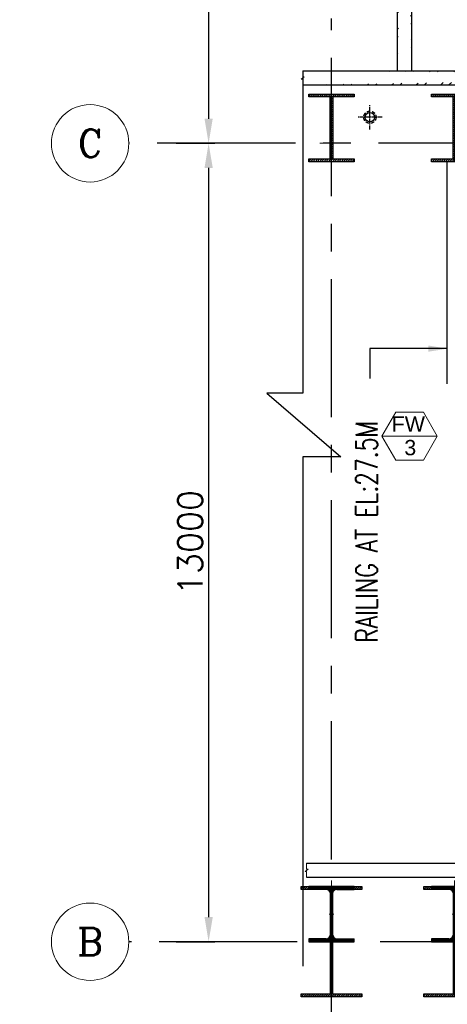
# Model space of a CAD drawing. Header units: inches. Extents: x 0 to 1544102, y -487208 to 23144100.
# Tile 79 of 256: x 520637 to 527599, y -190507 to -174475. Entities that reach past the tile are written whole.
import ezdxf
from ezdxf.enums import TextEntityAlignment as Align

# ---------------------------------------------------------------- set-up
doc = ezdxf.new("R2010")
doc.units = ezdxf.units.IN
doc.header["$LTSCALE"] = 1800
doc.header["$MEASUREMENT"] = 0
for name, pattern in [('CENTER', [2, 1.25, -0.25, 0.25, -0.25]), ('CENTER2', [1.125, 0.75, -0.125, 0.125, -0.125]), ('HIDDEN2', [0.1875, 0.125, -0.0625])]:
    doc.linetypes.add(name, pattern=pattern)
doc.layers.get('0').update_dxf_attribs({"color": 253, "lineweight": 9})
for name, color, linetype in [('1', 7, 'Continuous'), ('COL', 1, 'Continuous'), ('CONCRETE', 145, 'Continuous'), ('GRID', 251, 'CENTER'), ('RAIN WATER', 6, 'Continuous'), ('TEXT', 3, 'Continuous'), ('WALL', 6, 'Continuous')]:
    doc.layers.add(name, color=color, linetype=linetype)
for name, color, linetype, lineweight in [('2CON', 1, 'Continuous', 13), ('A-DOOR', 31, 'Continuous', 9), ('A-WIN TAG', 3, 'Continuous', 13), ('CEN', 2, 'CENTER', 15), ('CL', 8, 'CENTER', 15), ('DIM', 4, 'Continuous', 18), ('WALL HATCH', 251, 'Continuous', 13)]:
    doc.layers.add(name, color=color, linetype=linetype, lineweight=lineweight)
doc.styles.add('COMPLEX', font='complex')
doc.styles.add('ROMANS', font='romans.shx')
doc.styles.get("Standard").update_dxf_attribs({"font": 'arial.ttf'})
doc.dimstyles.new('DIM100 x2', dxfattribs={"dimscale": 0, "dimtxt": 400, "dimasz": 400, "dimexe": 100, "dimexo": 100, "dimgap": 100, "dimtad": 1, "dimdec": 0, "dimzin": 13, "dimdsep": 46, "dimtxsty": 'ROMANS', "dimblk2": 'OBLIQUE', "dimcen": 100, "dimdle": 100, "dimclrd": 9, "dimclre": 9, "dimclrt": 4, "dimadec": 0, "dimazin": 0, "dimtfac": 1.1, "dimtdec": 0, "dimtix": 1, "dimtmove": 2, "dimatfit": 3, "dimfxl": 1, "dimtolj": 1, "dimtzin": 13, "dimarcsym": 0})
doc.dimstyles.new('USER175', dxfattribs={"dimscale": 175, "dimtxt": 2, "dimasz": 1.75, "dimexe": 0, "dimexo": 0, "dimgap": 0.5, "dimtad": 1, "dimdec": 0, "dimzin": 0, "dimdsep": 46, "dimtxsty": 'ROMANS', "dimcen": 0, "dimclrd": 4, "dimclre": 4, "dimclrt": 4, "dimadec": 0, "dimazin": 0, "dimtfac": 0.09, "dimtdec": 0, "dimtix": 1, "dimtofl": 0, "dimtmove": 0, "dimatfit": 3, "dimfxl": 1, "dimtolj": 1, "dimtzin": 0, "dimarcsym": 0})

# ---------------------------------------------------------------- blocks, each defined once
blk = doc.blocks.new('B-ROW COLUMN')
at = {"layer": 'COL'}
h = blk.add_hatch(dxfattribs=at)
h.set_pattern_fill('ANSI31', color=256, scale=200, style=0)
h.set_pattern_definition([(45, (155648.048, 63141.767), (-17.67767, 17.67767), [])])
h.paths.add_polyline_path([(171095, 85178), (172085, 85178), (172085, 85128), (171095, 85128)])
h.paths.add_polyline_path([(171574, 86878), (171606, 86878), (171606, 85178), (171574, 85178)])
h.paths.add_polyline_path([(171095, 86928), (172085, 86928), (172085, 86878), (171095, 86878)])
blk.add_line((171590, 85128), (171590, 86928))
at = {"layer": 'CEN'}
for p, q in [((171590, 85128), (171590, 86928)), ((171399, 86028), (171782, 86028))]:
    blk.add_line(p, q, dxfattribs=at)
at = {"layer": 'COL'}
for points in [[(171095, 86928), (172085, 86928), (172085, 86878), (171095, 86878)], [(171574, 86878), (171606, 86878), (171606, 85178), (171574, 85178)], [(171095, 85178), (172085, 85178), (172085, 85128), (171095, 85128)]]:
    blk.add_lwpolyline(points, close=True, dxfattribs=at)
blk = doc.blocks.new('SC-01& LIFT')
at = {"layer": 'WALL HATCH'}
h = blk.add_hatch(dxfattribs=at)
h.set_pattern_fill('ANSI32', color=256, scale=750, style=0)
h.set_pattern_definition([(45, (-441713.83, -169222.05), (-198.87378, 198.87378), []), (45, (-441581.25, -169222.05), (-198.87378, 198.87378), [])])
edge = h.paths.add_edge_path()
edge.add_arc((3172, -33583100), 33587860, 89.9999019, 90.0002943, ccw=False)
edge.add_line((3230, 4760), (3230, 8855))
edge.add_line((3230, 8855), (3000, 8855))
edge.add_line((3000, 8855), (3000, 4760))
blk = doc.blocks.new('B-ROW COLUMN (ABOVE 27.6M)')
at = {"layer": 'COL', "linetype": 'Continuous'}
h = blk.add_hatch(dxfattribs=at)
h.set_pattern_fill('ANSI31', color=256, scale=100, style=0)
h.set_pattern_definition([(45, (-1203962.571, 168010.577), (-8.83883476, 8.83883476), [])])
h.paths.add_polyline_path([(13, 500), (0, 500), (0, 150), (13, 150)])
h.paths.add_polyline_path([(0, 500), (-13, 500), (-13, 150), (0, 150)])
h.paths.add_polyline_path([(-370, 900), (-370, 852), (-89, 852), (-87, 852), (-85, 852), (-83, 852), (-82, 852), (-80, 851), (-78, 851), (-76, 851), (-74, 851), (-72, 850), (-71, 850), (-69, 849), (-67, 849), (-65, 848), (-64, 848), (-62, 847), (-60, 846), (-58, 846), (-57, 845), (-55, 844), (-53, 843), (-52, 842), (-50, 841), (-49, 840), (-47, 839), (-46, 838), (-44, 837), (-43, 836), (-41, 835), (-40, 834), (-38, 832), (-37, 831), (-36, 830), (-34, 829), (-33, 827), (-32, 826), (-31, 824), (-29, 823), (-28, 821), (-27, 820), (-26, 818), (-25, 817), (-24, 815), (-23, 814), (-22, 812), (-22, 810), (-21, 809), (-20, 807), (-19, 805), (-19, 804), (-18, 802), (-17, 800), (-17, 798), (-16, 797), (-16, 795), (-15, 793), (-15, 791), (-15, 789), (-14, 788), (-14, 786), (-14, 784), (-14, 782), (-14, 780), (-14, 778), (-13, 776), (-13, 500), (0, 500), (0, 900)])
h.paths.add_polyline_path([(370, 852), (370, 900), (0, 900), (0, 500), (13, 500), (13, 776), (14, 778), (14, 780), (14, 782), (14, 784), (14, 786), (14, 788), (15, 789), (15, 791), (15, 793), (16, 795), (16, 797), (17, 798), (17, 800), (18, 802), (19, 804), (19, 805), (20, 807), (21, 809), (22, 810), (22, 812), (23, 814), (24, 815), (25, 817), (26, 818), (27, 820), (28, 821), (29, 823), (31, 824), (32, 826), (33, 827), (34, 829), (36, 830), (37, 831), (38, 832), (40, 834), (41, 835), (43, 836), (44, 837), (46, 838), (47, 839), (49, 840), (50, 841), (52, 842), (53, 843), (55, 844), (57, 845), (58, 846), (60, 846), (62, 847), (64, 848), (65, 848), (67, 849), (69, 849), (71, 850), (72, 850), (74, 851), (76, 851), (78, 851), (80, 851), (82, 852), (83, 852), (85, 852), (87, 852), (89, 852)])
h.paths.add_polyline_path([(370, 0), (370, 48), (89, 48), (87, 48), (85, 48), (83, 48), (82, 48), (80, 49), (78, 49), (76, 49), (74, 49), (72, 50), (71, 50), (69, 51), (67, 51), (65, 52), (64, 52), (62, 53), (60, 54), (58, 54), (57, 55), (55, 56), (53, 57), (52, 58), (50, 59), (49, 60), (47, 61), (46, 62), (44, 63), (43, 64), (41, 65), (40, 66), (38, 68), (37, 69), (36, 70), (34, 71), (33, 73), (32, 74), (31, 76), (29, 77), (28, 79), (27, 80), (26, 82), (25, 83), (24, 85), (23, 86), (22, 88), (22, 90), (21, 91), (20, 93), (19, 95), (19, 96), (18, 98), (17, 100), (17, 102), (16, 103), (16, 105), (15, 107), (15, 109), (15, 111), (14, 112), (14, 114), (14, 116), (14, 118), (14, 120), (14, 122), (13, 124), (13, 150), (0, 150), (0, 0)])
h.paths.add_polyline_path([(-370, 48), (-370, 0), (0, 0), (0, 150), (-13, 150), (-13, 124), (-14, 122), (-14, 120), (-14, 118), (-14, 116), (-14, 114), (-14, 112), (-15, 111), (-15, 109), (-15, 107), (-16, 105), (-16, 103), (-17, 102), (-17, 100), (-18, 98), (-19, 96), (-19, 95), (-20, 93), (-21, 91), (-22, 90), (-22, 88), (-23, 86), (-24, 85), (-25, 83), (-26, 82), (-27, 80), (-28, 79), (-29, 77), (-31, 76), (-32, 74), (-33, 73), (-34, 71), (-36, 70), (-37, 69), (-38, 68), (-40, 66), (-41, 65), (-43, 64), (-44, 63), (-46, 62), (-47, 61), (-49, 60), (-50, 59), (-52, 58), (-53, 57), (-55, 56), (-57, 55), (-58, 54), (-60, 54), (-62, 53), (-64, 52), (-65, 52), (-67, 51), (-69, 51), (-71, 50), (-72, 50), (-74, 49), (-76, 49), (-78, 49), (-80, 49), (-82, 48), (-83, 48), (-85, 48), (-87, 48), (-89, 48)])
at = {"layer": 'CEN', "color": 2}
for p, q in [((0, 995), (0, -95)), ((-37, 450), (37, 450))]:
    blk.add_line(p, q, dxfattribs=at)
at = {"layer": 'COL'}
for p, q in [((-370, 900), (-370, 852)), ((370, 900), (-370, 900)), ((-89, 852), (-370, 852)), ((89, 852), (370, 852)), ((370, 852), (370, 900)), ((-13, 776), (-13, 124)), ((13, 776), (13, 124)), ((-89, 48), (-370, 48)), ((-370, 48), (-370, 0)), ((-370, 0), (370, 0)), ((89, 48), (370, 48)), ((370, 0), (370, 48))]:
    blk.add_line(p, q, dxfattribs=at)
for centre, major_axis, start_param, end_param in [((-89, 776), (-75.5, 0), 3.142177, 4.712973), ((89, 776), (-75.5, 0), -1.570153, 0.000644), ((-89, 124), (-75.5, 0.1), 1.572668, 3.143464), ((89, 124), (-75.5, 0.1), 0.001198, 1.571994)]:
    blk.add_ellipse(centre, major_axis=major_axis, ratio=1, start_param=start_param, end_param=end_param, dxfattribs=at)
blk = doc.blocks.new('C-ROW COLUMN (above17m)')
at = {"layer": 'COL'}
h = blk.add_hatch(dxfattribs=at)
h.set_pattern_fill('ANSI31', color=256, scale=200, style=0)
h.set_pattern_definition([(45, (-78771.347, -120071.694), (-17.6776695, 17.6776695), [])])
h.paths.add_polyline_path([(22, 755), (-22, 755), (-22, -255), (22, -255)])
h.paths.add_polyline_path([(370, -300), (370, -255), (-370, -255), (-370, -300)])
h.paths.add_polyline_path([(-370, 800), (-370, 755), (370, 755), (370, 800)])
at = {"layer": 'CEN'}
for p, q in [((0, -300), (0, 800)), ((-192, 0), (192, 0))]:
    blk.add_line(p, q, dxfattribs=at)
at = {"layer": 'COL'}
for points in [[(-370, 800), (370, 800), (370, 755), (-370, 755)], [(-22, 755), (22, 755), (22, -255), (-22, -255)], [(-370, -255), (370, -255), (370, -300), (-370, -300)]]:
    blk.add_lwpolyline(points, close=True, dxfattribs=at)
blk = doc.blocks.new('*D752')
at = {"layer": 'DIM', "color": 9, "lineweight": -2, "transparency": 16777216}
for p, q in [((523395, -165488), (523813, -165488)), ((523713, -165888), (523713, -176088)), ((523184, -176488), (523813, -176488))]:
    blk.add_line(p, q, dxfattribs=at)
at = {"layer": 'DIM', "color": 9, "transparency": 16777216}
for points in [[(523646, -165888), (523780, -165888), (523713, -165488)], [(523646, -176088), (523780, -176088), (523713, -176488)]]:
    blk.add_solid(points, dxfattribs=at)
at = {"layer": 'DIM', "color": 4, "transparency": 16777216, "insert": (523413, -170988), "char_height": 400, "attachment_point": 5, "rotation": 90, "style": 'ROMANS'}
blk.add_mtext('\\A1;11000', dxfattribs=at)
blk = doc.blocks.new('_Oblique')
at = {"color": 0, "linetype": 'ByBlock', "lineweight": -2}
blk.add_line((-0.5, -0.5), (0.5, 0.5), dxfattribs=at)
blk = doc.blocks.new('*D753')
at = {"layer": 'DIM', "color": 9, "lineweight": -2, "transparency": 16777216}
for p, q in [((523184, -176488), (523813, -176488)), ((523713, -176888), (523713, -189088)), ((523184, -189488), (523813, -189488))]:
    blk.add_line(p, q, dxfattribs=at)
at = {"layer": 'DIM', "color": 9, "transparency": 16777216}
for points in [[(523646, -176888), (523780, -176888), (523713, -176488)], [(523646, -189088), (523780, -189088), (523713, -189488)]]:
    blk.add_solid(points, dxfattribs=at)
at = {"layer": 'DIM', "color": 4, "transparency": 16777216, "insert": (523413, -182988), "char_height": 400, "attachment_point": 5, "rotation": 90, "style": 'ROMANS'}
blk.add_mtext('\\A1;13000', dxfattribs=at)
blk = doc.blocks.new('GRD')
at = {"layer": 'CL', "linetype": 'Continuous'}
blk.add_circle((0, 419.99985), 419.99985, dxfattribs=at)
at = {"layer": 'CL', "color": 4, "style": 'COMPLEX'}
blk.add_attdef('GRD', text='', height=300, dxfattribs=at).set_placement((0, 419.99985), align=Align.MIDDLE)

msp = doc.modelspace()

# ---------------------------------------------------------------- hatches: boundary and pattern name
at = {"layer": 'WALL HATCH'}
h = msp.add_hatch(dxfattribs=at)
h.set_pattern_fill('ANSI32', color=256, scale=750, style=0)
h.set_pattern_definition([(45, (-210, 0), (-198.87378, 198.87378), []), (45, (-77.42, 0), (-198.87378, 198.87378), [])])
edge = h.paths.add_edge_path()
edge.add_line((526788.7, -175308.09), (526788.7, -164623.09))
edge.add_line((527018.7, -175308.09), (527018.7, -164853.09))
h = msp.add_hatch(dxfattribs=at)
h.set_pattern_fill('ANSI32', color=256, scale=750, style=0)
h.set_pattern_definition([(45, (0, -210), (-198.87378, 198.87378), []), (45, (132.58, -210), (-198.87378, 198.87378), [])])
edge = h.paths.add_edge_path()
edge.add_line((541063.7, -175308.09), (557298.96, -175308.09))
edge.add_line((541063.7, -175538.09), (557292.52, -175538.09))
edge.add_line((525244.99, -175308.09), (539063.7, -175308.09))
edge.add_line((525244.99, -175538.09), (539063.7, -175538.09))

# ---------------------------------------------------------------- linework, layer by layer
for points in [[(525244.99, -175308.09), (525244.99, -175403.92), (525267.99, -175403.92), (525221.99, -175442.25), (525244.99, -175442.25), (525244.99, -175538.09)], [(525308.93, -188438.09), (525308.93, -188342.25), (525285.93, -188342.25), (525331.93, -188303.92), (525308.93, -188303.92), (525308.93, -188208.09)]]:
    msp.add_lwpolyline(points)
at = {"layer": '1'}
msp.add_lwpolyline([(525244.99, -175308.09), (525244.99, -180556.41), (524660.45, -180556.41), (525865.04, -181592.75), (525244.99, -181592.75), (525244.99, -189888.09)], dxfattribs=at)
at = {"layer": '2CON'}
msp.add_line((527433.87, -181256.63), (526533.87, -181256.63), dxfattribs=at)
at = {"layer": 'A-WIN TAG'}
msp.add_lwpolyline([(526758.87, -180866.92), (526533.87, -181256.63), (526758.87, -181646.35), (527208.87, -181646.35), (527433.87, -181256.63), (527208.87, -180866.92)], close=True, dxfattribs=at)
at = {"layer": 'CONCRETE', "ltscale": 0.5}
msp.add_line((527598.7, -180403.09), (527598.7, -176788.09), dxfattribs=at)
at = {"layer": 'GRID'}
for p, q in [((525713.7, -191748), (525713.7, -174454.68)), ((525713.7, -191748), (525713.7, -174454.68)), ((571926.99, -176488.09), (522413.7, -176488.09)), ((571957.08, -189488.09), (522413.7, -189488.09))]:
    msp.add_line(p, q, dxfattribs=at)
at = {"layer": 'RAIN WATER', "linetype": 'CENTER2', "ltscale": 0.05}
for p, q in [((526338.7, -176263.09), (526338.7, -175863.09)), ((526538.7, -176063.09), (526138.7, -176063.09))]:
    msp.add_line(p, q, dxfattribs=at)
at = {"layer": 'RAIN WATER', "linetype": 'HIDDEN2', "ltscale": 0.25}
msp.add_circle((526338.7, -176063.09), 100, dxfattribs=at)
at = {"layer": 'RAIN WATER', "ltscale": 0.25}
msp.add_circle((526338.7, -176063.09), 75, dxfattribs=at)
at = {"layer": 'WALL'}
for p, q in [((526788.7, -175308.09), (526788.7, -164608.09)), ((527018.7, -175308.09), (527018.7, -164838.09)), ((525244.99, -175308.09), (539063.7, -175308.09)), ((525244.99, -175538.09), (539063.7, -175538.09)), ((525308.93, -188208.09), (532835.22, -188208.09)), ((525308.93, -188438.09), (532363.7, -188438.09))]:
    msp.add_line(p, q, dxfattribs=at)

# ---------------------------------------------------------------- block references
for name, p in [('C-ROW COLUMN (above17m)', (525713.7, -176488.09)), ('C-ROW COLUMN (above17m)', (527713.7, -176488.09)), ('B-ROW COLUMN (ABOVE 27.6M)', (525713.7, -189488.09)), ('B-ROW COLUMN (ABOVE 27.6M)', (527713.7, -189488.09)), ('B-ROW COLUMN', (354123.48, -275515.71)), ('B-ROW COLUMN', (356123.48, -275515.71))]:
    msp.add_blockref(name, p)
at = {"layer": 'A-DOOR'}
msp.add_blockref('SC-01& LIFT', (527713.7, -189488.09), dxfattribs=at)
at = {"layer": 'DIM', "xscale": 1.5, "yscale": 1.5, "zscale": 1.5}
for p, values in [((521783.7, -177118.09), {'GRD': 'C'}), ((521783.7, -190118.09), {'GRD': 'B'})]:
    msp.add_blockref('GRD', p, dxfattribs=at).add_auto_attribs(values)

# ---------------------------------------------------------------- texts
at = {"layer": 'A-WIN TAG'}
for s, p in [('FW', (526964.17, -181056.69)), ('3', (526995.46, -181442.5))]:
    msp.add_text(s, height=250, dxfattribs=at).set_placement(p, align=Align.MIDDLE)
at = {"layer": 'TEXT', "color": 3, "style": 'ROMANS', "width": 0.75}
msp.add_text('RAILING AT EL:27.5M', height=350, rotation=90, dxfattribs=at).set_placement((526459.83, -184618.76))

# ---------------------------------------------------------------- dimensions: what is measured, and where the dimension line sits
at = {"layer": 'DIM'}
for base, p1, p2, picture, middle in [((523712.86, -176488.09), (523295.02, -165488.09), (523084.07, -176488.09), '*D752', (523412.86, -170988.09)), ((523712.86, -189488.09), (523084.07, -176488.09), (523084.07, -189488.09), '*D753', (523412.86, -182988.09))]:
    dim = msp.add_linear_dim(base=base, p1=p1, p2=p2, angle=90, dimstyle='DIM100 x2', override={"dimscale": 1}, dxfattribs=at)
    dim.commit()
    dim.dimension.update_dxf_attribs({"geometry": picture, "text_midpoint": middle})

# ---------------------------------------------------------------- leaders
msp.add_leader([(527598.7, -179831.13), (526336.75, -179829.67), (526336.75, -180315.79)], dimstyle='USER175', override={"dimgap": 0.5, "dimtad": 0})

doc.saveas('drawing.dxf')
